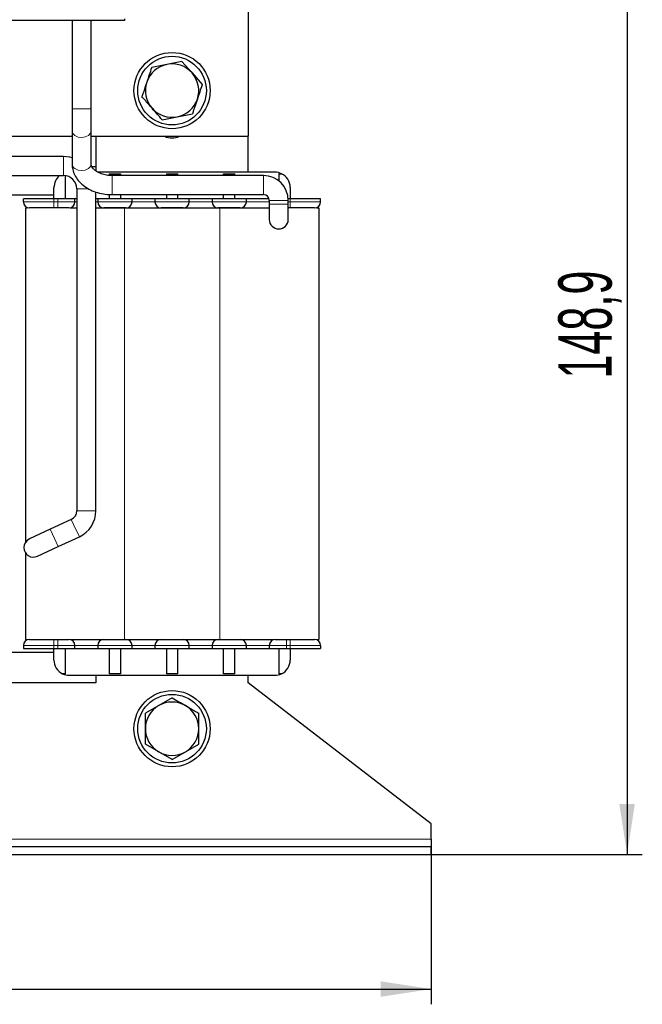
# Model space of a CAD drawing. Header units: millimetres. Extents: x 5 to 418, y 2 to 292.
# Tile 14 of 40: x 110 to 151, y 166 to 231. Entities that reach past the tile are written whole.
import ezdxf

# ---------------------------------------------------------------- set-up
doc = ezdxf.new("R2010")
doc.units = ezdxf.units.MM
doc.layers.add('SLD-0', color=7, linetype='Continuous')
doc.styles.add('SLDTEXTSTYLE0', font='TXT', dxfattribs={"width": 0.605})
doc.dimstyles.new('SLDDIMSTYLE0', dxfattribs={"dimtxt": 3.5, "dimasz": 3.302, "dimexe": 0, "dimexo": 0.0625, "dimgap": 0.875, "dimtad": 1, "dimlfac": 2, "dimrnd": 1e-09, "dimzin": 12, "dimdsep": 46, "dimtxsty": 'SLDTEXTSTYLE0', "dimsah": 1, "dimcen": 0.09, "dimadec": 0, "dimazin": 3, "dimtfac": 1, "dimtofl": 0, "dimtmove": 0, "dimatfit": 3, "dimfxl": 1, "dimfrac": 2, "dimtolj": 1, "dimtzin": 12, "dimarcsym": 0})

# ---------------------------------------------------------------- blocks, each defined once
blk = doc.blocks.new('_D')
at = {"layer": 'SLD-0'}
for p, q in [((116.054, 250.685), (150.725, 250.685)), ((149.725, 250.685), (149.725, 176.235)), ((136.866, 176.235), (150.725, 176.235))]:
    blk.add_line(p, q, dxfattribs=at)
for points in [[(149.725, 250.685), (149.217, 247.383), (150.233, 247.383)], [(149.725, 176.235), (150.233, 179.537), (149.217, 179.537)]]:
    blk.add_solid(points, dxfattribs=at)
at = {"layer": 'SLD-0', "insert": (145.213, 207.444), "char_height": 3.5, "attachment_point": 1, "rotation": 90, "style": 'SLDTEXTSTYLE0'}
blk.add_mtext('148,9', dxfattribs=at)
blk = doc.blocks.new('_D_1')
at = {"layer": 'SLD-0'}
for p, q in [((62.866, 177.235), (62.866, 166.408)), ((136.866, 177.235), (136.866, 166.408)), ((62.866, 167.408), (136.866, 167.408))]:
    blk.add_line(p, q, dxfattribs=at)
for points in [[(62.866, 167.408), (66.168, 166.9), (66.168, 167.916)], [(136.866, 167.408), (133.564, 167.916), (133.564, 166.9)]]:
    blk.add_solid(points, dxfattribs=at)
at = {"layer": 'SLD-0', "insert": (95.856, 171.92), "char_height": 3.5, "attachment_point": 1, "style": 'SLDTEXTSTYLE0'}
blk.add_mtext('148', dxfattribs=at)

msp = doc.modelspace()

# ---------------------------------------------------------------- linework, layer by layer
at = {"color": 7, "linetype": 'Continuous', "lineweight": 25}
for p, q in [((124.8662, 242.8351), (124.8662, 223.3351)), ((116.7412, 230.9351), (99.8662, 230.9351)), ((113.3037, 230.9351), (113.3037, 225.1351)), ((114.5537, 225.1351), (114.5537, 230.9351)), ((116.7412, 231.0351), (116.7412, 230.9351)), ((119.5225, 228.051), (118.5318, 227.8526)), ((120.5132, 228.2494), (119.5225, 228.051)), ((120.5132, 228.2494), (121.1804, 227.4907)), ((121.1804, 227.4907), (121.8476, 226.732)), ((113.3037, 225.1351), (113.3037, 223.7056)), ((114.5537, 223.7056), (114.5537, 225.1351)), ((120.2099, 224.6192), (121.2006, 224.8176)), ((119.2192, 224.4207), (120.2099, 224.6192)), ((113.3037, 223.7056), (113.3037, 221.5339)), ((114.5537, 221.5339), (114.5537, 223.7056)), ((108.9287, 223.3351), (113.3037, 223.3351)), ((114.5537, 223.3351), (124.8662, 223.3351)), ((114.8662, 223.3351), (114.8662, 221.0667)), ((124.8662, 220.9851), (124.8662, 223.3351)), ((112.7412, 222.0101), (108.9287, 222.0101)), ((114.8662, 221.3351), (114.6161, 221.3351)), ((126.6162, 220.9851), (115.0009, 220.9851)), ((115.7412, 220.8851), (115.7412, 220.7682)), ((115.7412, 220.8851), (116.4912, 220.8851)), ((116.4912, 220.8851), (116.4912, 220.7601)), ((119.4912, 220.8851), (119.4912, 220.7601)), ((119.4912, 220.8851), (120.2412, 220.8851)), ((120.2412, 220.7601), (120.2412, 220.8851)), ((123.2412, 220.7601), (123.2412, 220.8851)), ((123.2412, 220.8851), (123.9912, 220.8851)), ((123.9912, 220.7601), (123.9912, 220.8851)), ((126.8662, 220.8851), (126.8662, 220.4159)), ((126.8662, 220.8851), (127.0521, 220.8851)), ((108.9229, 220.7601), (112.7412, 220.7601)), ((112.8662, 219.2351), (112.8662, 220.7511)), ((125.8662, 220.7601), (115.9287, 220.7601)), ((112.1162, 219.2351), (112.1162, 219.9851)), ((113.6162, 219.8851), (113.6162, 198.7768)), ((114.8662, 198.7768), (114.8662, 219.6878)), ((127.6162, 219.9851), (127.6162, 219.2351)), ((112.1162, 219.4851), (108.5765, 219.4851)), ((110.1162, 219.0351), (110.1162, 219.2351)), ((112.1162, 219.2351), (110.1162, 219.2351)), ((112.3662, 219.2351), (112.1162, 219.2351)), ((113.4912, 219.2351), (112.3662, 219.2351)), ((113.4912, 219.0351), (113.4912, 219.2351)), ((113.6162, 219.2351), (113.4912, 219.2351)), ((114.9912, 219.2351), (114.8662, 219.2351)), ((114.9912, 219.2351), (114.9912, 219.0351)), ((117.2412, 219.2351), (114.9912, 219.2351)), ((115.7412, 219.5153), (115.7412, 219.2351)), ((115.9287, 219.5101), (125.8662, 219.5101)), ((116.4912, 219.5101), (116.4912, 219.2351)), ((117.2412, 219.0351), (117.2412, 219.2351)), ((118.7412, 219.2351), (117.2412, 219.2351)), ((118.7412, 219.2351), (118.7412, 219.0351)), ((120.9912, 219.2351), (118.7412, 219.2351)), ((119.4912, 219.5101), (119.4912, 219.2351)), ((120.2412, 219.2351), (120.2412, 219.5101)), ((120.9912, 219.0351), (120.9912, 219.2351)), ((122.4912, 219.2351), (120.9912, 219.2351)), ((124.7412, 219.2351), (122.4912, 219.2351)), ((122.4912, 219.2351), (122.4912, 219.0351)), ((123.2412, 219.2351), (123.2412, 219.5101)), ((123.9912, 219.2351), (123.9912, 219.5101)), ((124.7412, 219.0351), (124.7412, 219.2351)), ((126.2276, 219.2351), (124.7412, 219.2351)), ((126.2412, 219.1351), (126.2412, 218.8851)), ((126.2412, 219.1351), (126.2412, 219.0351)), ((127.6162, 219.2351), (127.4881, 219.2351)), ((127.4912, 218.8851), (127.4912, 219.1351)), ((129.6162, 219.2351), (127.6162, 219.2351)), ((129.6162, 219.0351), (129.6162, 219.2351)), ((110.2412, 218.6351), (110.2412, 196.6992)), ((110.2412, 218.6351), (110.3562, 218.6351)), ((112.3662, 218.6351), (112.1162, 218.6351)), ((113.1796, 218.6351), (113.6162, 218.6351)), ((114.8662, 218.6351), (116.7412, 218.6351)), ((116.7412, 218.6351), (122.9912, 218.6351)), ((122.9912, 218.6351), (126.2412, 218.6351)), ((126.2412, 218.8851), (126.2412, 217.8851)), ((127.4912, 217.8851), (127.4912, 218.8851)), ((127.6162, 218.6351), (127.4912, 218.6351)), ((129.3589, 218.6351), (129.4912, 218.6351)), ((129.4912, 218.6351), (129.4912, 190.3351)), ((113.2553, 198.2104), (111.8615, 197.5605)), ((111.8615, 197.5605), (110.5021, 196.9265)), ((112.3898, 196.4276), (113.7836, 197.0775)), ((111.0303, 195.7936), (112.3898, 196.4276)), ((110.2412, 196.021), (110.2412, 190.3351)), ((110.1162, 189.9351), (110.1162, 189.7351)), ((110.2412, 190.3351), (110.3562, 190.3351)), ((112.1162, 190.3351), (112.3662, 190.3351)), ((113.1796, 190.3351), (116.7412, 190.3351)), ((113.4912, 189.7351), (113.4912, 189.9351)), ((114.9912, 189.9351), (114.9912, 189.7351)), ((116.7412, 190.3351), (122.9912, 190.3351)), ((117.2412, 189.7351), (117.2412, 189.9351)), ((118.7412, 189.9351), (118.7412, 189.7351)), ((120.9912, 189.7351), (120.9912, 189.9351)), ((122.4912, 189.9351), (122.4912, 189.7351)), ((122.9912, 190.3351), (126.5478, 190.3351)), ((124.7412, 189.7351), (124.7412, 189.9351)), ((126.2412, 189.9351), (126.2412, 189.7351)), ((127.3662, 190.3351), (127.6162, 190.3351)), ((129.3589, 190.3351), (129.4912, 190.3351)), ((129.6162, 189.9351), (129.6162, 189.7351)), ((112.1162, 189.4851), (107.6162, 189.4851)), ((110.1162, 189.7351), (112.1162, 189.7351)), ((112.1162, 189.7351), (112.3662, 189.7351)), ((112.1162, 188.9851), (112.1162, 189.7351)), ((112.3662, 189.7351), (113.4912, 189.7351)), ((112.8662, 188.0851), (112.8662, 189.7351)), ((113.4912, 189.7351), (114.9912, 189.7351)), ((114.9912, 189.7351), (117.2412, 189.7351)), ((115.7412, 189.7351), (115.7412, 188.0851)), ((116.4912, 189.7351), (116.4912, 188.0851)), ((117.2412, 189.7351), (118.7412, 189.7351)), ((118.7412, 189.7351), (120.9912, 189.7351)), ((119.4912, 189.7351), (119.4912, 188.0851)), ((120.2412, 188.0851), (120.2412, 189.7351)), ((120.9912, 189.7351), (122.4912, 189.7351)), ((122.4912, 189.7351), (124.7412, 189.7351)), ((123.2412, 188.0851), (123.2412, 189.7351)), ((123.9912, 188.0851), (123.9912, 189.7351)), ((124.7412, 189.7351), (126.2412, 189.7351)), ((126.2412, 189.7351), (127.3662, 189.7351)), ((126.8662, 189.7351), (126.8662, 188.0851)), ((127.3662, 189.7351), (127.6162, 189.7351)), ((127.6162, 189.7351), (129.6162, 189.7351)), ((127.6162, 189.7351), (127.6162, 188.9851)), ((112.8662, 188.0851), (112.6803, 188.0851)), ((113.1162, 187.9851), (126.6162, 187.9851)), ((114.8662, 187.9851), (114.8662, 187.4851)), ((116.4912, 188.0851), (115.7412, 188.0851)), ((120.2412, 188.0851), (119.4912, 188.0851)), ((123.9912, 188.0851), (123.2412, 188.0851)), ((124.8662, 187.4851), (124.8662, 187.9851)), ((127.0521, 188.0851), (126.8662, 188.0851)), ((114.8662, 187.4851), (104.8662, 187.4851)), ((136.8662, 178.2351), (124.8662, 187.4851)), ((118.9912, 186.0006), (118.1162, 185.4954)), ((119.8662, 186.5058), (118.9912, 186.0006)), ((118.9912, 182.9695), (118.1162, 183.4747)), ((120.7412, 182.9695), (121.6162, 183.4747)), ((119.8662, 182.4644), (118.9912, 182.9695)), ((119.8662, 182.4644), (120.7412, 182.9695)), ((136.8662, 177.2351), (136.8662, 178.2351)), ((136.8662, 177.2351), (136.8662, 176.7351)), ((136.8662, 176.7351), (62.8662, 176.7351)), ((136.8662, 176.2351), (136.8662, 176.7351)), ((62.8662, 176.2351), (136.8662, 176.2351))]:
    msp.add_line(p, q, dxfattribs=at)
at = {"color": 7, "linetype": 'Continuous', "lineweight": 18}
for p, q in [((113.3037, 225.1351), (113.4916, 225.1351)), ((113.4916, 225.1351), (114.5537, 225.1351)), ((112.7412, 221.1209), (112.7412, 222.0101)), ((112.7412, 220.7601), (112.7412, 221.1209)), ((115.9287, 219.5101), (115.9287, 220.7601)), ((125.8662, 219.5101), (125.8662, 220.7601)), ((113.6162, 219.8851), (113.9771, 219.8851)), ((113.9771, 219.8851), (114.4118, 219.8851)), ((112.1162, 219.0351), (110.1162, 219.0351)), ((112.1162, 219.0351), (112.1162, 219.2351)), ((112.1162, 218.6351), (112.1162, 219.0351)), ((112.3662, 219.0351), (112.1162, 219.0351)), ((112.3662, 219.0351), (112.3662, 219.2351)), ((113.4912, 219.0351), (112.3662, 219.0351)), ((112.3662, 218.6351), (112.3662, 219.0351)), ((113.6162, 219.0351), (113.4912, 219.0351)), ((114.9912, 219.0351), (114.8662, 219.0351)), ((117.2412, 219.0351), (114.9912, 219.0351)), ((118.7412, 219.0351), (117.2412, 219.0351)), ((120.9912, 219.0351), (118.7412, 219.0351)), ((122.4912, 219.0351), (120.9912, 219.0351)), ((124.7412, 219.0351), (122.4912, 219.0351)), ((126.2412, 219.0351), (124.7412, 219.0351)), ((126.2412, 219.1351), (127.4912, 219.1351)), ((127.6162, 219.0351), (127.4912, 219.0351)), ((127.6162, 219.0351), (127.6162, 219.2351)), ((127.6162, 218.6351), (127.6162, 219.0351)), ((129.6162, 219.0351), (127.6162, 219.0351)), ((116.7412, 218.6351), (116.7412, 190.3351)), ((122.9912, 218.6351), (122.9912, 190.3351)), ((126.2412, 218.8851), (127.4912, 218.8851)), ((113.6162, 198.7768), (113.9771, 198.7768)), ((113.9771, 198.7768), (114.8662, 198.7768)), ((113.2553, 198.2104), (113.4079, 197.8833)), ((113.4079, 197.8833), (113.7836, 197.0775)), ((111.8615, 197.5605), (112.014, 197.2334)), ((112.014, 197.2334), (112.3898, 196.4276)), ((110.1162, 189.9351), (112.1162, 189.9351)), ((112.1162, 190.3351), (112.1162, 189.9351)), ((112.1162, 189.9351), (112.3662, 189.9351)), ((112.1162, 189.9351), (112.1162, 189.7351)), ((112.3662, 190.3351), (112.3662, 189.9351)), ((112.3662, 189.9351), (113.4912, 189.9351)), ((112.3662, 189.9351), (112.3662, 189.7351)), ((113.4912, 189.9351), (114.9912, 189.9351)), ((114.9912, 189.9351), (117.2412, 189.9351)), ((117.2412, 189.9351), (118.7412, 189.9351)), ((118.7412, 189.9351), (120.9912, 189.9351)), ((120.9912, 189.9351), (122.4912, 189.9351)), ((122.4912, 189.9351), (124.7412, 189.9351)), ((124.7412, 189.9351), (126.2412, 189.9351)), ((126.2412, 189.9351), (127.3662, 189.9351)), ((127.3662, 190.3351), (127.3662, 189.9351)), ((127.3662, 189.9351), (127.6162, 189.9351)), ((127.3662, 189.9351), (127.3662, 189.7351)), ((127.6162, 190.3351), (127.6162, 189.9351)), ((127.6162, 189.9351), (129.6162, 189.9351)), ((127.6162, 189.9351), (127.6162, 189.7351)), ((106.1373, 177.2351), (136.8662, 177.2351))]:
    msp.add_line(p, q, dxfattribs=at)
at = {"color": 7, "linetype": 'Continuous', "lineweight": 18, "flags": 128}
for points in [[(113.4916, 223.3863), (113.6958, 223.2911), (113.9355, 223.2589), (114.1741, 223.2948), (114.3754, 223.3932), (114.5087, 223.5392), (114.5537, 223.7056)], [(113.4916, 221.2146), (113.6958, 221.1194), (113.9355, 221.0872), (114.1741, 221.1231), (114.3754, 221.2215), (114.5087, 221.3674), (114.5537, 221.5339)]]:
    msp.add_lwpolyline(points, dxfattribs=at)
at = {"color": 7, "linetype": 'Continuous', "lineweight": 25, "flags": 128}
msp.add_lwpolyline([(113.3037, 221.9343), (113.1558, 221.9692), (112.7412, 222.0101)], dxfattribs=at)
at = {"color": 7, "linetype": 'Continuous', "lineweight": 25}
for centre, radius in [((119.8662, 226.3351), 2.5), ((119.8662, 226.3351), 2.25), ((119.8662, 184.4851), 2.5), ((119.8662, 184.4851), 2.25)]:
    msp.add_circle(centre, radius, dxfattribs=at)
for centre, radius, start, end in [((119.8662, 226.3351), 1.75, 101.326893, 161.326893), ((119.8662, 226.3351), 1.75, 41.326893, 101.326893), ((119.8662, 226.3351), 1.75, 341.326893, 41.326893), ((119.8662, 226.3351), 1.75, 161.326893, 221.326893), ((119.8662, 226.3351), 1.75, 281.326893, 341.326893), ((119.8662, 226.3351), 1.75, 221.326893, 281.326893), ((119.8662, 224.4351), 1.2, 246.443536, 293.556464), ((126.6162, 219.9851), 1, 64.158067, 90), ((126.6162, 219.9851), 1, 0, 64.158067), ((113.1162, 219.9851), 1, 129.194967, 180), ((112.7412, 219.8851), 0.875, 0, 90), ((125.8662, 219.1351), 1.625, 0, 90), ((110.5162, 219.0351), 0.4, 180, 270), ((113.0912, 219.0351), 0.4, 270, 0), ((115.3912, 219.0351), 0.4, 180, 270), ((116.8412, 219.0351), 0.4, 270, 0), ((119.1412, 219.0351), 0.4, 180, 270), ((120.5912, 219.0351), 0.4, 270, 0), ((122.8912, 219.0351), 0.4, 180, 270), ((124.3412, 219.0351), 0.4, 270, 0), ((125.8662, 219.1351), 0.375, 0, 90), ((129.2162, 219.0351), 0.4, 270, 0), ((126.8662, 217.8851), 0.625, 180, 0), ((112.9912, 198.7768), 0.625, 295, 0), ((112.9912, 198.7768), 1.875, 295, 0), ((110.7662, 196.3601), 0.625, 115, 180), ((110.7662, 196.3601), 0.625, 180, 295), ((110.5162, 189.9351), 0.4, 90, 180), ((113.0912, 189.9351), 0.4, 0, 90), ((115.3912, 189.9351), 0.4, 90, 180), ((116.8412, 189.9351), 0.4, 0, 90), ((119.1412, 189.9351), 0.4, 90, 180), ((120.5912, 189.9351), 0.4, 0, 90), ((122.8912, 189.9351), 0.4, 90, 180), ((124.3412, 189.9351), 0.4, 0, 90), ((126.6412, 189.9351), 0.4, 90, 180), ((129.2162, 189.9351), 0.4, 0, 90), ((113.1162, 188.9851), 1, 180, 244.158067), ((126.6162, 188.9851), 1, 295.841933, 0), ((113.1162, 188.9851), 1, 244.158067, 270), ((126.6162, 188.9851), 1, 270, 295.841933), ((119.8662, 184.4851), 1.75, 120, 180), ((119.8662, 184.4851), 1.75, 60, 120), ((119.8662, 184.4851), 1.75, 0, 60), ((119.8662, 184.4851), 1.75, 180, 240), ((119.8662, 184.4851), 1.75, 300, 0), ((119.8662, 184.4851), 1.75, 240, 300)]:
    msp.add_arc(centre, radius, start, end, dxfattribs=at)
at = {"color": 7, "linetype": 'Continuous', "lineweight": 18}
for centre in [(113.6852, 223.7152), (113.6852, 221.5434)]:
    msp.add_arc(centre, 0.3816, 181.43521, 239.51355, dxfattribs=at)
at = {"color": 7, "linetype": 'Continuous', "lineweight": 25}
for points, knots in [([(118.5318, 227.8526), (118.5285, 227.8427), (118.4219, 227.5273), (118.3134, 227.2063), (118.2083, 226.8954)], [0, 0, 0, 0, 0.0311177, 1, 1, 1, 1]), ([(118.2083, 226.8954), (118.1265, 226.6532), (118.018, 226.3321), (117.9111, 226.016), (117.8848, 225.9382)], [0, 0, 0, 0, 0.754038, 1, 1, 1, 1]), ([(121.8476, 226.732), (121.8443, 226.7221), (121.7376, 226.4067), (121.6292, 226.0857), (121.5241, 225.7748)], [0, 0, 0, 0, 0.0311177, 1, 1, 1, 1]), ([(118.552, 225.1795), (118.4964, 225.2427), (118.385, 225.3694), (118.218, 225.5594), (118.051, 225.7492), (117.9403, 225.8752), (117.8848, 225.9382)], [0, 0, 0, 0, 0.2485818, 0.4978112, 0.7486961, 1, 1, 1, 1]), ([(121.5241, 225.7748), (121.4423, 225.5326), (121.3337, 225.2115), (121.2269, 224.8954), (121.2006, 224.8176)], [0, 0, 0, 0, 0.754038, 1, 1, 1, 1]), ([(119.2192, 224.4207), (119.1092, 224.5459), (118.8883, 224.7971), (118.6644, 225.0517), (118.552, 225.1795)], [0, 0, 0, 0, 0.4981128, 1, 1, 1, 1]), ([(113.3037, 221.5339), (113.3083, 221.4435), (113.3196, 221.2188), (113.4287, 220.8703), (113.6373, 220.5106), (113.9311, 220.1917), (114.3014, 219.9219), (114.7386, 219.7108), (115.2258, 219.5692), (115.6316, 219.5149), (115.8671, 219.5111), (115.9287, 219.5101)], [0, 0, 0, 0, 0.0799735, 0.1988053, 0.3178608, 0.4394828, 0.5647188, 0.6930321, 0.8230836, 0.953724, 1, 1, 1, 1]), ([(115.9287, 220.7601), (115.8671, 220.7616), (115.6816, 220.7663), (115.3807, 220.8194), (115.0633, 220.9342), (114.8138, 221.0876), (114.6487, 221.2553), (114.5654, 221.4086), (114.5576, 221.4919), (114.5537, 221.5339)], [0, 0, 0, 0, 0.0771162, 0.2319628, 0.3856613, 0.5374509, 0.6887816, 0.8430598, 1, 1, 1, 1]), ([(112.1162, 218.6351), (111.915, 218.6351), (111.6044, 218.6351), (111.2315, 218.6351), (110.9769, 218.6351), (110.7701, 218.6351), (110.5709, 218.6351), (110.5377, 218.6351), (110.5162, 218.6351)], [0, 0, 0, 0, 0.2394429, 0.369668, 0.5, 0.630225, 0.7605571, 1, 1, 1, 1]), ([(113.0912, 218.6351), (113.0815, 218.6351), (113.0664, 218.6351), (112.9762, 218.6351), (112.8825, 218.6351), (112.7672, 218.6351), (112.5982, 218.6351), (112.4574, 218.6351), (112.3662, 218.6351)], [0, 0, 0, 0, 0.2394429, 0.3696034, 0.4999999, 0.6301604, 0.7605571, 1, 1, 1, 1]), ([(116.8412, 218.6351), (116.8315, 218.6351), (116.8164, 218.6351), (116.7262, 218.6351), (116.6325, 218.6351), (116.5172, 218.6351), (116.3482, 218.6351), (116.1162, 218.6351), (115.8843, 218.6351), (115.7153, 218.6351), (115.6, 218.6351), (115.5063, 218.6351), (115.416, 218.6351), (115.4009, 218.6351), (115.3912, 218.6351)], [0, 0, 0, 0, 0.1197215, 0.1848017, 0.2499999, 0.3150802, 0.3802785, 0.5, 0.6197215, 0.6848017, 0.7499999, 0.8150802, 0.8802785, 1, 1, 1, 1]), ([(120.5912, 218.6351), (120.5815, 218.6351), (120.5664, 218.6351), (120.4762, 218.6351), (120.3825, 218.6351), (120.2672, 218.6351), (120.0982, 218.6351), (119.8662, 218.6351), (119.6343, 218.6351), (119.4653, 218.6351), (119.35, 218.6351), (119.2563, 218.6351), (119.166, 218.6351), (119.1509, 218.6351), (119.1412, 218.6351)], [0, 0, 0, 0, 0.1197215, 0.1848017, 0.2499999, 0.3150802, 0.3802785, 0.5, 0.6197215, 0.6848017, 0.7499999, 0.8150802, 0.8802785, 1, 1, 1, 1]), ([(124.3412, 218.6351), (124.3315, 218.6351), (124.3164, 218.6351), (124.2262, 218.6351), (124.1325, 218.6351), (124.0172, 218.6351), (123.8482, 218.6351), (123.6162, 218.6351), (123.3843, 218.6351), (123.2153, 218.6351), (123.1, 218.6351), (123.0063, 218.6351), (122.916, 218.6351), (122.9009, 218.6351), (122.8912, 218.6351)], [0, 0, 0, 0, 0.1197215, 0.1848017, 0.2499999, 0.3150802, 0.3802785, 0.5, 0.6197215, 0.6848017, 0.7499999, 0.8150802, 0.8802785, 1, 1, 1, 1]), ([(129.2162, 218.6351), (129.1947, 218.6351), (129.1615, 218.6351), (128.9623, 218.6351), (128.7556, 218.6351), (128.501, 218.6351), (128.1281, 218.6351), (127.8174, 218.6351), (127.6162, 218.6351)], [0, 0, 0, 0, 0.2394429, 0.369668, 0.5, 0.630225, 0.7605571, 1, 1, 1, 1]), ([(110.5162, 190.3351), (110.5377, 190.3351), (110.5709, 190.3351), (110.7701, 190.3351), (110.9768, 190.3351), (111.2314, 190.3351), (111.6043, 190.3351), (111.915, 190.3351), (112.1162, 190.3351)], [0, 0, 0, 0, 0.2394429, 0.369668, 0.5, 0.630225, 0.7605571, 1, 1, 1, 1]), ([(112.3662, 190.3351), (112.4574, 190.3351), (112.5981, 190.3351), (112.7671, 190.3351), (112.8824, 190.3351), (112.9761, 190.3351), (113.0664, 190.3351), (113.0815, 190.3351), (113.0912, 190.3351)], [0, 0, 0, 0, 0.2394429, 0.3696034, 0.4999999, 0.6301604, 0.7605571, 1, 1, 1, 1]), ([(115.3912, 190.3351), (115.4009, 190.3351), (115.416, 190.3351), (115.5062, 190.3351), (115.5999, 190.3351), (115.7153, 190.3351), (115.8842, 190.3351), (116.1162, 190.3351), (116.3481, 190.3351), (116.5171, 190.3351), (116.6324, 190.3351), (116.7261, 190.3351), (116.8164, 190.3351), (116.8315, 190.3351), (116.8412, 190.3351)], [0, 0, 0, 0, 0.1197215, 0.1848017, 0.2499999, 0.3150802, 0.3802785, 0.5, 0.6197215, 0.6848017, 0.7499999, 0.8150802, 0.8802785, 1, 1, 1, 1]), ([(119.1412, 190.3351), (119.1509, 190.3351), (119.166, 190.3351), (119.2562, 190.3351), (119.3499, 190.3351), (119.4653, 190.3351), (119.6342, 190.3351), (119.8662, 190.3351), (120.0981, 190.3351), (120.2671, 190.3351), (120.3824, 190.3351), (120.4761, 190.3351), (120.5664, 190.3351), (120.5815, 190.3351), (120.5912, 190.3351)], [0, 0, 0, 0, 0.1197215, 0.1848017, 0.2499999, 0.3150802, 0.3802785, 0.5, 0.6197215, 0.6848017, 0.7499999, 0.8150802, 0.8802785, 1, 1, 1, 1]), ([(122.8912, 190.3351), (122.9009, 190.3351), (122.916, 190.3351), (123.0062, 190.3351), (123.0999, 190.3351), (123.2153, 190.3351), (123.3842, 190.3351), (123.6162, 190.3351), (123.8481, 190.3351), (124.0171, 190.3351), (124.1324, 190.3351), (124.2261, 190.3351), (124.3164, 190.3351), (124.3315, 190.3351), (124.3412, 190.3351)], [0, 0, 0, 0, 0.1197215, 0.1848017, 0.2499999, 0.3150802, 0.3802785, 0.5, 0.6197215, 0.6848017, 0.7499999, 0.8150802, 0.8802785, 1, 1, 1, 1]), ([(126.6412, 190.3351), (126.6509, 190.3351), (126.666, 190.3351), (126.7562, 190.3351), (126.8499, 190.3351), (126.9653, 190.3351), (127.1342, 190.3351), (127.275, 190.3351), (127.3662, 190.3351)], [0, 0, 0, 0, 0.2394429, 0.3696034, 0.4999999, 0.6301604, 0.7605571, 1, 1, 1, 1]), ([(127.6162, 190.3351), (127.8174, 190.3351), (128.1281, 190.3351), (128.5009, 190.3351), (128.7555, 190.3351), (128.9623, 190.3351), (129.1615, 190.3351), (129.1947, 190.3351), (129.2162, 190.3351)], [0, 0, 0, 0, 0.2394429, 0.369668, 0.5, 0.630225, 0.7605571, 1, 1, 1, 1]), ([(119.8662, 186.5058), (120.0105, 186.4225), (120.3002, 186.2552), (120.5939, 186.0857), (120.7412, 186.0006)], [0, 0, 0, 0, 0.4981128, 1, 1, 1, 1]), ([(120.7412, 186.0006), (120.8142, 185.9585), (120.9603, 185.8742), (121.1794, 185.7477), (121.3983, 185.6213), (121.5435, 185.5374), (121.6162, 185.4954)], [0, 0, 0, 0, 0.2485818, 0.4978112, 0.7486961, 1, 1, 1, 1]), ([(118.1162, 184.4851), (118.1162, 184.7407), (118.1162, 185.0797), (118.1162, 185.4134), (118.1162, 185.4954)], [0, 0, 0, 0, 0.754038, 1, 1, 1, 1]), ([(121.6162, 184.4851), (121.6162, 184.7407), (121.6162, 185.0797), (121.6162, 185.4134), (121.6162, 185.4954)], [0, 0, 0, 0, 0.754038, 1, 1, 1, 1]), ([(118.1162, 183.4747), (118.1162, 183.4851), (118.1162, 183.8181), (118.1162, 184.1569), (118.1162, 184.4851)], [0, 0, 0, 0, 0.0311177, 1, 1, 1, 1]), ([(121.6162, 183.4747), (121.6162, 183.4851), (121.6162, 183.8181), (121.6162, 184.1569), (121.6162, 184.4851)], [0, 0, 0, 0, 0.0311177, 1, 1, 1, 1])]:
    msp.add_open_spline(points, degree=3, knots=knots, dxfattribs=at)

# ---------------------------------------------------------------- dimensions: what is measured, and where the dimension line sits
at = {"layer": 'SLD-0'}
dim = msp.add_linear_dim(base=(149.7245, 176.2351), p1=(116.0537, 250.6851), p2=(136.8662, 176.2351), angle=90, dimstyle='SLDDIMSTYLE0', dxfattribs=at)
dim.commit()
dim.dimension.update_dxf_attribs({"geometry": '_D', "text_midpoint": (149.7245, 213.4601), "dimtype": 160})
dim = msp.add_linear_dim(base=(136.8662, 167.4084), p1=(62.8662, 177.2351), p2=(136.8662, 177.2351), dimstyle='SLDDIMSTYLE0', dxfattribs=at)
dim.commit()
dim.dimension.update_dxf_attribs({"geometry": '_D_1', "text_midpoint": (99.8662, 167.4084), "dimtype": 160})

doc.saveas('drawing.dxf')
